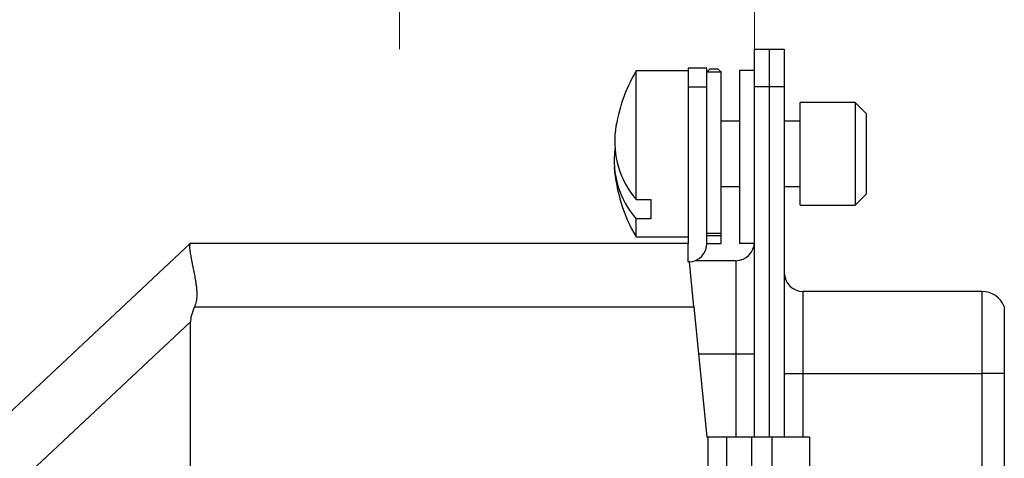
# Model space of a CAD drawing. Header units: inches. Extents: x 0 to 814, y 0 to 621.
# Tile 28 of 41: x 440 to 467, y 426 to 438. Entities that reach past the tile are written whole.
import ezdxf

# ---------------------------------------------------------------- set-up
doc = ezdxf.new("R2010")
doc.units = ezdxf.units.IN
doc.header["$LTSCALE"] = 10
doc.header["$MEASUREMENT"] = 0
doc.dimstyles.get("Standard").update_dxf_attribs({"dimtxt": 6, "dimasz": 6.5, "dimexe": 2.5, "dimexo": 3.5, "dimgap": 1.25, "dimtad": 0, "dimtih": 1, "dimtoh": 1, "dimdec": 1, "dimzin": 0, "dimdsep": 46, "dimtxsty": 'Standard', "dimcen": 0, "dimadec": 0, "dimazin": 0, "dimtfac": 1, "dimtdec": 1, "dimtofl": 0, "dimtmove": 0, "dimatfit": 3, "dimfxl": 0, "dimtolj": 1, "dimtzin": 0, "dimarcsym": 0})

# ---------------------------------------------------------------- blocks, each defined once
blk = doc.blocks.new('*D41')
at = {"color": 0, "lineweight": -2}
for p, q in [((414.592, 425.555), (414.592, 462.919)), ((460.817, 438.363), (460.817, 462.919)), ((419.092, 460.419), (428.323, 460.419)), ((456.317, 460.419), (448.823, 460.419))]:
    blk.add_line(p, q, dxfattribs=at)
at = {"color": 0}
for points in [[(419.092, 461.169), (419.092, 459.669), (414.592, 460.419)], [(456.317, 461.169), (456.317, 459.669), (460.817, 460.419)]]:
    blk.add_solid(points, dxfattribs=at)
at = {"layer": 'DEFPOINTS', "color": 0}
for p in [(414.592, 460.419), (460.817, 434.863), (414.592, 422.055)]:
    blk.add_point(p, dxfattribs=at)
at = {"color": 0, "lineweight": 15, "char_height": 4.5, "attachment_point": 5}
for s, insert in [('\\A1;46.2', (438.573, 463.919)), ('\\A1;[1.82]', (438.573, 456.919))]:
    blk.add_mtext(s, dxfattribs=dict(at, insert=insert))

msp = doc.modelspace()

# ---------------------------------------------------------------- linework, layer by layer
at = {"lineweight": 15}
for p, q in [((450.495, 442.454), (450.495, 436.798)), ((460.017, 442.454), (460.017, 436.798))]:
    msp.add_line(p, q, dxfattribs=at)
for p, q in [((460.017, 436.798), (460.417, 436.798)), ((460.017, 435.798), (460.017, 436.798)), ((460.417, 435.798), (460.417, 436.798)), ((460.417, 436.798), (460.817, 436.798)), ((460.817, 436.798), (460.817, 435.798)), ((458.242, 436.213), (456.842, 436.213)), ((456.842, 432.765), (456.842, 436.213)), ((458.742, 436.288), (458.242, 436.288)), ((458.242, 436.288), (458.242, 435.788)), ((458.742, 435.788), (458.742, 436.288)), ((459.047, 436.258), (458.818, 436.258)), ((460.017, 436.228), (459.617, 436.228)), ((459.617, 436.228), (459.617, 431.588)), ((458.742, 436.187), (459.123, 436.187)), ((459.123, 436.187), (459.123, 436.192)), ((459.123, 431.856), (459.123, 436.187)), ((458.242, 435.788), (458.242, 431.588)), ((458.242, 435.788), (458.742, 435.788)), ((458.742, 431.588), (458.742, 435.788)), ((460.017, 435.798), (460.417, 435.798)), ((460.017, 426.388), (460.017, 435.798)), ((460.417, 426.388), (460.417, 435.798)), ((460.417, 435.798), (460.817, 435.798)), ((460.817, 435.798), (460.817, 426.388)), ((462.722, 435.363), (461.242, 435.363)), ((461.242, 433.988), (461.242, 435.363)), ((463.022, 435.063), (462.722, 435.363)), ((462.722, 435.363), (462.722, 433.988)), ((463.022, 433.988), (463.022, 435.063)), ((459.617, 434.863), (459.123, 434.863)), ((461.242, 434.863), (460.817, 434.863)), ((461.242, 432.613), (461.242, 433.988)), ((462.722, 433.988), (462.722, 432.613)), ((463.022, 432.913), (463.022, 433.988)), ((459.123, 433.113), (459.617, 433.113)), ((460.817, 433.113), (461.242, 433.113)), ((462.722, 432.613), (463.022, 432.913)), ((456.842, 432.765), (457.242, 432.765)), ((457.242, 432.765), (457.242, 432.248)), ((461.242, 432.613), (462.722, 432.613)), ((456.842, 431.763), (456.842, 432.248)), ((457.242, 432.248), (456.842, 432.248)), ((456.842, 431.763), (458.242, 431.763)), ((459.123, 431.856), (458.742, 431.856)), ((458.742, 431.799), (459.123, 431.799)), ((459.123, 431.799), (459.123, 431.856)), ((459.123, 431.58), (459.123, 431.803)), ((444.885, 431.582), (436.236, 423.483)), ((444.892, 431.588), (444.885, 431.582)), ((458.242, 431.588), (444.892, 431.588)), ((458.242, 431.092), (458.242, 431.588)), ((458.742, 431.58), (459.123, 431.58)), ((460.016, 431.588), (459.617, 431.588)), ((458.271, 431.092), (458.242, 431.092)), ((458.392, 429.888), (458.271, 431.092)), ((459.517, 431.123), (458.426, 431.123)), ((459.517, 431.123), (459.517, 428.623)), ((466.117, 430.298), (461.317, 430.298)), ((461.317, 430.298), (461.317, 428.098)), ((445.001, 429.888), (458.392, 429.888)), ((458.392, 429.888), (458.742, 426.388)), ((436.272, 421.409), (444.892, 429.479)), ((444.892, 405.097), (444.892, 429.479)), ((458.518, 428.623), (459.517, 428.623)), ((459.517, 428.623), (460.017, 428.623)), ((459.517, 428.623), (459.517, 426.388)), ((460.817, 428.098), (461.317, 428.098)), ((461.317, 428.098), (466.117, 428.098)), ((461.317, 428.098), (461.317, 426.388)), ((466.117, 428.098), (466.117, 406.398)), ((466.717, 428.098), (466.117, 428.098)), ((466.717, 428.098), (466.717, 406.398)), ((458.78, 426.388), (458.742, 426.388)), ((458.78, 408.188), (458.78, 426.388)), ((459.264, 426.388), (458.78, 426.388)), ((459.264, 426.388), (459.264, 408.188)), ((459.942, 426.388), (459.264, 426.388)), ((459.942, 426.388), (459.942, 408.188)), ((460.492, 426.388), (459.942, 426.388)), ((460.492, 408.188), (460.492, 426.388)), ((461.492, 426.388), (460.492, 426.388)), ((461.492, 426.388), (461.492, 408.188))]:
    msp.add_line(p, q)
at = {"flags": 128}
for points in [[(466.117, 430.298), (466.117, 430.283), (466.117, 430.223), (466.117, 430.118), (466.117, 429.97), (466.117, 429.783), (466.117, 429.56), (466.117, 429.307), (466.117, 429.027), (466.117, 428.729), (466.117, 428.417), (466.117, 428.098)], [(466.717, 429.898), (466.717, 429.87), (466.717, 429.789), (466.717, 429.657), (466.717, 429.477), (466.717, 429.255), (466.717, 428.998), (466.717, 428.713), (466.717, 428.41), (466.717, 428.098)]]:
    msp.add_lwpolyline(points, dxfattribs=at)
for centre, radius, start, end in [((460.667, 433.988), 4.426, 149.8169, 171.7321), ((458.67, 434.322), 2.401, 172.7727, 220.4166), ((458.668, 433.828), 2.415, 172.8353, 220.8698), ((460.667, 433.988), 4.426, 184.5822, 210.1831), ((458.242, 431.588), 0.5, 273.4295, 0), ((459.517, 431.623), 0.5, 270, 360), ((461.317, 430.798), 0.5, 180, 270), ((466.117, 429.648), 0.65, 22.6199, 90)]:
    msp.add_arc(centre, radius, start, end)
for centre, major_axis, ratio, start_param, end_param in [((459.093, 436.555), (0.381, 0.381), 0.043661, 3.495003, 3.861766), ((458.771, 436.555), (-0.381, 0.381), 0.043661, 2.421419, 2.788182), ((457.196, 440.779), (12.25, 11.469), 0.101309, 2.913591, 3.047026)]:
    msp.add_ellipse(centre, major_axis=major_axis, ratio=ratio, start_param=start_param, end_param=end_param)
msp.add_open_spline([(444.885, 431.582), (444.88, 431.573), (444.869, 431.556), (444.866, 431.498), (444.871, 431.429), (444.881, 431.357), (444.891, 431.293), (444.905, 431.218), (444.921, 431.132), (444.939, 431.04), (444.963, 430.926), (444.99, 430.792), (445.018, 430.642), (445.039, 430.51), (445.053, 430.395), (445.061, 430.293), (445.063, 430.173), (445.052, 430.036), (445.018, 429.935), (445.001, 429.888)], degree=3, knots=[0, 0, 0, 0, 0.081615, 0.164945, 0.250175, 0.295313, 0.342816, 0.392704, 0.444996, 0.499708, 0.545541, 0.624527, 0.694636, 0.749386, 0.796699, 0.838483, 0.874838, 0.941211, 1, 1, 1, 1])

# ---------------------------------------------------------------- dimensions: what is measured, and where the dimension line sits
at = {"lineweight": 15}
dim = msp.add_linear_dim(base=(414.592, 460.419), p1=(460.817, 434.863), p2=(414.592, 422.055), dimstyle='Standard', override={"dimtxt": 4.5, "dimasz": 4.5, "dimpost": '\\X'}, dxfattribs=at)
dim.commit()
dim.dimension.update_dxf_attribs({"geometry": '*D41', "text_midpoint": (438.573, 460.419), "dimtype": 160})

doc.saveas('drawing.dxf')
